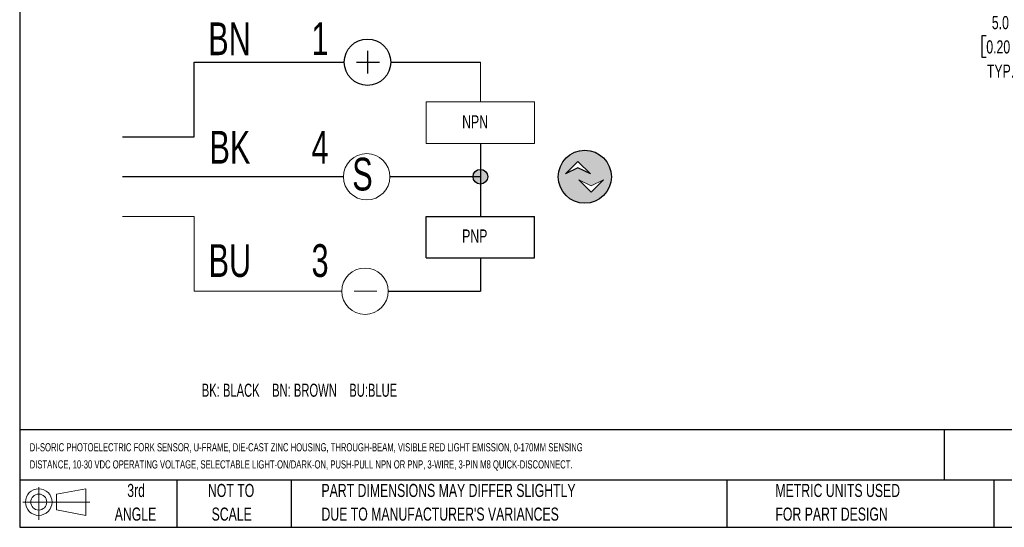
# Model space of a CAD drawing. Header units: millimetres. Extents: x 6 to 273, y 6 to 210.
# Tile 1 of 3: x 6 to 165, y 6 to 88. Entities that reach past the tile are written whole.
import ezdxf

# ---------------------------------------------------------------- set-up
doc = ezdxf.new("R2010")
doc.units = ezdxf.units.MM
doc.layers.add('DIMENSIONS', color=140, linetype='Continuous', lineweight=25)
doc.layers.add('TEXT', color=140, linetype='Continuous', lineweight=25)
doc.styles.add('SLDTEXTSTYLE0', font='TXT', dxfattribs={"width": 0.639394})
doc.styles.add('SLDTEXTSTYLE1', font='TXT', dxfattribs={"width": 0.7})
doc.dimstyles.new('SLDDIMSTYLE2', dxfattribs={"dimtxt": 2.158008, "dimasz": 3.302, "dimexe": 0, "dimexo": 0.0625, "dimgap": 0.539502, "dimtad": 0, "dimtih": 1, "dimtoh": 1, "dimlfac": 2, "dimrnd": 1e-09, "dimzin": 4, "dimdsep": 46, "dimtxsty": 'SLDTEXTSTYLE1', "dimsah": 1, "dimcen": 0.09, "dimadec": 0, "dimazin": 1, "dimtfac": 1, "dimtmove": 0, "dimatfit": 0, "dimfxl": 0, "dimfrac": 2, "dimtolj": 1, "dimtzin": 12, "dimarcsym": 0})

# ---------------------------------------------------------------- blocks, each defined once
blk = doc.blocks.new('SW_NOTE_0')
at = {"layer": 'DIMENSIONS', "color": 0, "insert": (0, 2.73), "char_height": 2.1167, "attachment_point": 1, "style": 'SLDTEXTSTYLE0'}
blk.add_mtext('BK: BLACK    BN: BROWN    BU:BLUE', dxfattribs=at)
blk = doc.blocks.new('SW_NOTE_0_1')
at = {"color": 0, "linetype": 'Continuous', "lineweight": 18, "insert": (0, 6.82), "char_height": 5.29, "attachment_point": 1, "style": 'SLDTEXTSTYLE1'}
blk.add_mtext('3', dxfattribs=at)
blk = doc.blocks.new('SW_NOTE_0_2')
at = {"color": 0, "linetype": 'Continuous', "lineweight": 18, "insert": (0, 6.82), "char_height": 5.29, "attachment_point": 1, "style": 'SLDTEXTSTYLE1'}
blk.add_mtext('4', dxfattribs=at)
blk = doc.blocks.new('SW_NOTE_0_3')
at = {"color": 0, "linetype": 'Continuous', "lineweight": 18, "insert": (0, 6.82), "char_height": 5.29, "attachment_point": 1, "style": 'SLDTEXTSTYLE1'}
blk.add_mtext('1', dxfattribs=at)
blk = doc.blocks.new('SW_NOTE_0_4')
at = {"color": 0, "linetype": 'Continuous', "lineweight": 18, "insert": (0, 6.82), "char_height": 5.292, "attachment_point": 1, "style": 'SLDTEXTSTYLE1'}
blk.add_mtext('BU', dxfattribs=at)
blk = doc.blocks.new('SW_NOTE_0_5')
at = {"color": 0, "linetype": 'Continuous', "lineweight": 18, "insert": (0, 6.82), "char_height": 5.292, "attachment_point": 1, "style": 'SLDTEXTSTYLE1'}
blk.add_mtext('BK', dxfattribs=at)
blk = doc.blocks.new('SW_NOTE_0_6')
at = {"color": 0, "linetype": 'Continuous', "lineweight": 18, "insert": (0, 6.82), "char_height": 5.292, "attachment_point": 1, "style": 'SLDTEXTSTYLE1'}
blk.add_mtext('BN', dxfattribs=at)
blk = doc.blocks.new('SW_NOTE_0_7')
at = {"color": 0, "linetype": 'Continuous', "lineweight": 18, "insert": (0, 6.82), "char_height": 5.29, "attachment_point": 1, "style": 'SLDTEXTSTYLE1'}
blk.add_mtext('S', dxfattribs=at)
blk = doc.blocks.new('SW_NOTE_0_8')
at = {"color": 0, "linetype": 'Continuous', "lineweight": 18, "insert": (0, 2.73), "char_height": 2.117, "attachment_point": 1, "style": 'SLDTEXTSTYLE1'}
blk.add_mtext('PNP', dxfattribs=at)
blk = doc.blocks.new('SW_NOTE_0_9')
at = {"color": 0, "linetype": 'Continuous', "lineweight": 18, "insert": (0, 2.73), "char_height": 2.117, "attachment_point": 1, "style": 'SLDTEXTSTYLE1'}
blk.add_mtext('NPN', dxfattribs=at)
blk = doc.blocks.new('DI-SORIC SHEMATIC')
h = blk.add_hatch(color=256)
edge = h.paths.add_edge_path(flags=0)
edge.add_arc((101.6, 61.86), 4.29, 0, 360)
h.paths.add_polyline_path([(102.5, 62.32), (100.5, 63.32), (98.49, 62.32), (100.5, 64.32)], flags=0)
h.paths.add_polyline_path([(102.62, 59.38), (100.62, 61.38), (102.62, 60.38), (104.62, 61.38)], flags=0)
h = blk.add_hatch(color=256)
edge = h.paths.add_edge_path(flags=0)
edge.add_arc((84.73, 61.86), 1.19, 0, 360)
for p, q in [((66.48, 82.2), (66.48, 78.53)), ((38.47, 68.29), (38.47, 80.37)), ((38.47, 80.37), (62.73, 80.37)), ((64.73, 80.37), (68.4, 80.37)), ((70.23, 80.37), (84.73, 80.37)), ((26.91, 68.29), (38.47, 68.29)), ((84.73, 67.26), (84.73, 55.44)), ((98.49, 62.32), (100.5, 64.32)), ((100.5, 64.32), (102.5, 62.32)), ((100.5, 63.32), (98.49, 62.32)), ((102.5, 62.32), (100.5, 63.32)), ((62.6, 61.86), (26.91, 61.86)), ((84.73, 61.86), (70.09, 61.86)), ((75.99, 48.76), (75.99, 55.44)), ((75.99, 55.44), (93.46, 55.44)), ((93.46, 48.76), (93.46, 55.44)), ((75.99, 48.76), (93.46, 48.76)), ((84.73, 48.76), (84.73, 43.36)), ((69.83, 43.36), (84.73, 43.36))]:
    blk.add_line(p, q)
at = {"color": 7, "linetype": 'Continuous', "lineweight": 18}
for p, q in [((84.73, 80.37), (84.73, 73.94)), ((75.99, 67.26), (75.99, 73.94)), ((75.99, 73.94), (93.46, 73.94)), ((93.46, 67.26), (93.46, 73.94)), ((75.99, 67.26), (93.46, 67.26)), ((102.62, 60.38), (100.62, 61.38)), ((100.62, 61.38), (102.62, 59.38)), ((104.62, 61.38), (102.62, 60.38)), ((102.62, 59.38), (104.62, 61.38)), ((26.91, 55.44), (38.47, 55.44)), ((38.47, 55.44), (38.47, 43.36)), ((38.47, 43.36), (62.33, 43.36)), ((64.33, 43.36), (68.01, 43.36))]:
    blk.add_line(p, q, dxfattribs=at)
for centre, radius in [((66.48, 80.37), 3.75), ((101.6, 61.86), 4.29), ((84.73, 61.86), 1.19)]:
    blk.add_circle(centre, radius)
for centre in [(66.35, 61.86), (66.08, 43.36)]:
    blk.add_circle(centre, 3.75, dxfattribs=at)
for name, p in [('SW_NOTE_0_6', (40.74, 79.98)), ('SW_NOTE_0_3', (57.44, 79.98)), ('SW_NOTE_0_9', (81.78, 69.06)), ('SW_NOTE_0_5', (40.94, 62.45)), ('SW_NOTE_0_2', (57.44, 62.45)), ('SW_NOTE_0_7', (64.02, 58.11)), ('SW_NOTE_0_8', (81.78, 50.61)), ('SW_NOTE_0_4', (40.8, 44.14)), ('SW_NOTE_0_1', (57.44, 44.14))]:
    blk.add_blockref(name, p, dxfattribs=at)
at = {"layer": 'DIMENSIONS', "color": 140}
blk.add_blockref('SW_NOTE_0', (39.7, 25.69), dxfattribs=at)
blk = doc.blocks.new('Block11')
at = {"color": 7, "linetype": 'Continuous', "lineweight": 18}
for p, q in [((2.59, 5.31), (2.59, 0)), ((5.48, 4.17), (10.18, 5.03)), ((10.18, 5.03), (10.18, 0.73)), ((5.48, 1.6), (5.48, 4.17)), ((0, 2.88), (10.87, 2.88)), ((5.48, 1.6), (10.18, 0.73))]:
    blk.add_line(p, q, dxfattribs=at)
for radius in [2.15, 1.29]:
    blk.add_circle((2.59, 2.88), radius, dxfattribs=at)
blk = doc.blocks.new('Block12')
at = {"color": 7, "linetype": 'Continuous'}
blk.add_blockref('Block11', (0, 0), dxfattribs=at)
blk = doc.blocks.new('_D_6')
at = {"layer": 'DIMENSIONS'}
for p, q in [((189.4, 96.21), (189.4, 80.56)), ((186.9, 87.56), (186.9, 80.56)), ((162.56, 85.75), (161.83, 85.75)), ((161.83, 85.75), (161.83, 82.32)), ((168.97, 85.75), (169.7, 85.75)), ((169.7, 85.75), (169.7, 82.32)), ((186.9, 83.74), (170.9, 83.74)), ((189.4, 83.74), (195.75, 83.74)), ((161.83, 82.32), (162.56, 82.32)), ((169.7, 82.32), (168.97, 82.32))]:
    blk.add_line(p, q, dxfattribs=at)
for points in [[(186.9, 83.74), (183.59, 84.24), (183.59, 83.23)], [(189.4, 83.74), (192.7, 83.23), (192.7, 84.24)]]:
    blk.add_solid(points, dxfattribs=at)
at = {"layer": 'DIMENSIONS', "char_height": 2.117, "attachment_point": 1, "style": 'SLDTEXTSTYLE1'}
for s, insert in [('5.0', (163.46, 88.97)), ('0.20', (162.56, 85.05)), ('TYP.', (162.66, 81.14))]:
    blk.add_mtext(s, dxfattribs=dict(at, insert=insert))

msp = doc.modelspace()

# ---------------------------------------------------------------- linework, layer by layer
at = {"layer": 'TEXT'}
for p, q in [((6.35, 209.55), (6.35, 6.35)), ((273.05, 22.1261), (6.35, 22.1261)), ((155.7589, 22.1261), (155.7589, 13.97)), ((273.05, 13.97), (6.35, 13.97)), ((31.75, 13.97), (31.75, 6.35)), ((50.2116, 13.97), (50.2116, 6.35)), ((120.6465, 13.97), (120.6465, 6.35)), ((163.7802, 13.97), (163.7802, 6.35)), ((6.35, 6.35), (273.05, 6.35))]:
    msp.add_line(p, q, dxfattribs=at)

# ---------------------------------------------------------------- block references
at = {"layer": 'DIMENSIONS'}
msp.add_blockref('DI-SORIC SHEMATIC', (-3.9241, 1.1436), dxfattribs=at)
at = {"layer": 'TEXT'}
msp.add_blockref('Block12', (6.8379, 7.5539), dxfattribs=at)

# ---------------------------------------------------------------- texts
at = {"layer": 'TEXT', "style": 'SLDTEXTSTYLE1'}
for s, insert, char_height, attachment_point in [('DI-SORIC PHOTOELECTRIC FORK SENSOR, U-FRAME, DIE-CAST ZINC HOUSING, THROUGH-BEAM, VISIBLE RED LIGHT EMISSION, 0-170MM SENSING', (7.9657, 19.9452), 1.3229167, 1), ('DISTANCE, 10-30 VDC OPERATING VOLTAGE, SELECTABLE LIGHT-ON/DARK-ON, PUSH-PULL NPN OR PNP, 3-WIRE, 3-PIN M8 QUICK-DISCONNECT.', (7.9657, 17.1813), 1.3229167, 1), ('3rd', (25.1625, 13.364), 2.11667, 2), ('NOT TO', (40.5158, 13.364), 2.11667, 2), ('PART DIMENSIONS MAY DIFFER SLIGHTLY', (55.1193, 13.364), 2.116667, 1), ('METRIC UNITS USED', (128.4784, 13.364), 2.116667, 1), ('ANGLE', (25.0649, 9.5418), 2.11667, 2), ('SCALE', (40.6121, 9.5418), 2.11667, 2), ("DUE TO MANUFACTURER'S VARIANCES", (55.1193, 9.5418), 2.116667, 1), ('FOR PART DESIGN', (128.4784, 9.5418), 2.116667, 1)]:
    msp.add_mtext(s, dxfattribs=dict(at, insert=insert, char_height=char_height, attachment_point=attachment_point))

# ---------------------------------------------------------------- dimensions: what is measured, and where the dimension line sits
at = {"layer": 'DIMENSIONS'}
dim = msp.add_linear_dim(base=(186.8951, 83.736), p1=(189.3951, 97.4809), p2=(186.8951, 88.8259), text='<>\\PTYP.', dimstyle='SLDDIMSTYLE2', dxfattribs=at)
dim.commit()
dim.dimension.update_dxf_attribs({"geometry": '_D_6', "text_midpoint": (165.7644, 83.736), "dimtype": 160})

doc.saveas('drawing.dxf')
